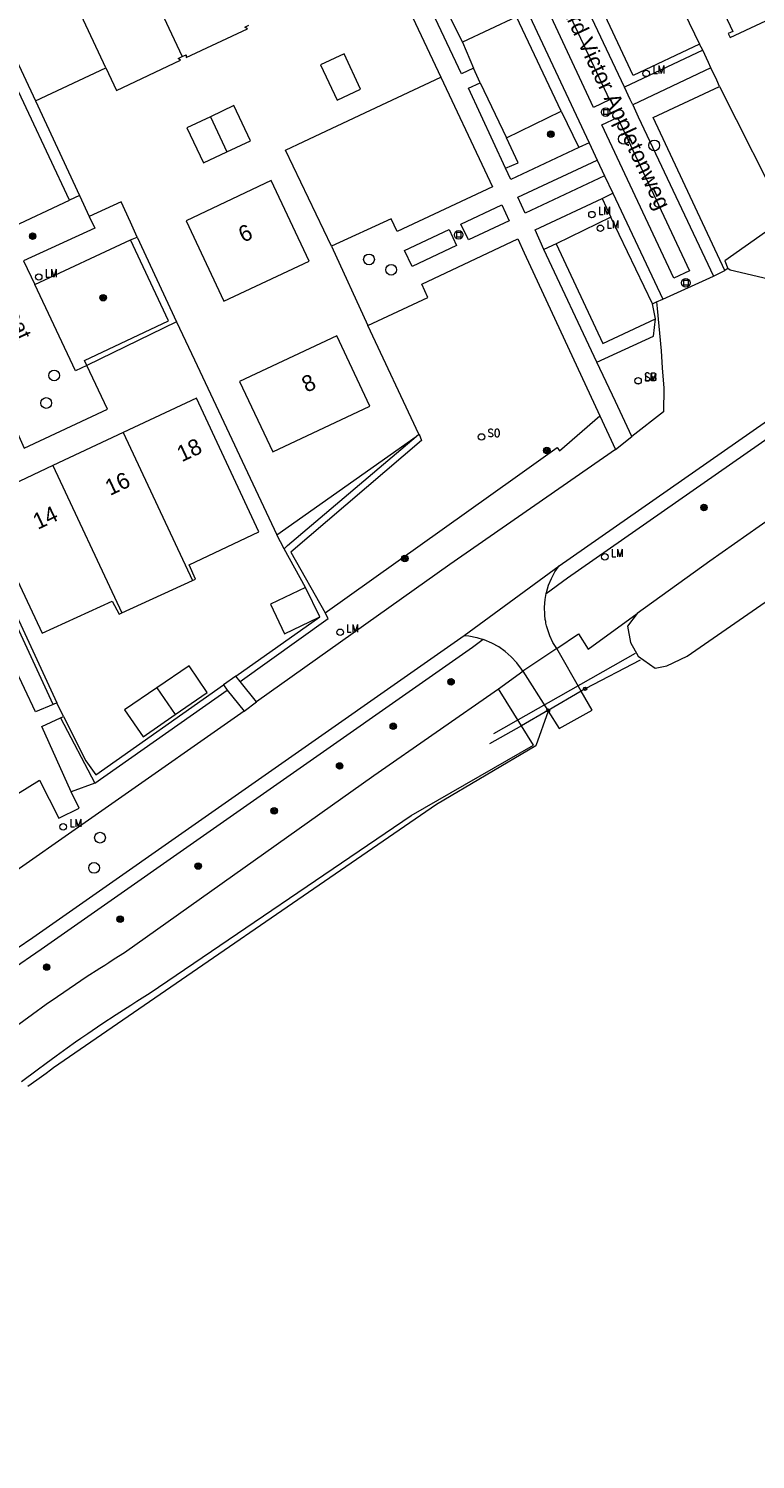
# Model space of a CAD drawing. Header units: metres. Extents: x 138165 to 154469, y 480134 to 494189.
# Tile 241 of 256: x 147594 to 147650, y 485575 to 485685. Entities that reach past the tile are written whole.
import ezdxf

# ---------------------------------------------------------------- set-up
doc = ezdxf.new("R2010")
doc.units = ezdxf.units.M
doc.header["$LTSCALE"] = 0.001
doc.header["$MEASUREMENT"] = 0
for name, color, linetype, lineweight in [('Level 5', 7, 'Continuous', 0), ('TOP-L-duiker', 7, 'Continuous', 0), ('TOP-L-terrein schutting raster hek leuning', 7, 'Continuous', 0), ('TOP-L-topo objecten punt', 7, 'Continuous', 0), ('TOP-L-topo objecten vlak', 7, 'Continuous', 0), ('TOP-T-topo huisnummering naamgeving', 7, 'Continuous', 0)]:
    doc.layers.add(name, color=color, linetype=linetype, lineweight=lineweight)
doc.styles.add('Style-INTL_ISO', font='INTL_ISO.shx')
doc.styles.add('Style-STANDARD', font='STANDARD.shx')

# ---------------------------------------------------------------- blocks, each defined once
blk = doc.blocks.new('24')
at = {"layer": 'TOP-L-topo objecten punt', "color": 7, "linetype": 'Continuous', "lineweight": 0}
for radius in [0.025, 0.0182, 0.0115, 0.005]:
    blk.add_circle((0, 0), radius, dxfattribs=at)
blk = doc.blocks.new('129')
at = {"layer": 'TOP-L-topo objecten punt', "color": 7, "linetype": 'Continuous', "lineweight": 0}
blk.add_circle((0, 0), 0.025, dxfattribs=at)
at = {"layer": 'TOP-L-topo objecten punt', "color": 7, "linetype": 'Continuous', "lineweight": 0, "style": 'Style-STANDARD'}
blk.add_text('SO', height=0.06, dxfattribs=at).set_placement((0.0483, 0))
blk = doc.blocks.new('*U13')
at = {"layer": 'Level 5', "color": 7, "linetype": 'Continuous', "lineweight": 0}
blk.add_circle((0, 0), 0.0415, dxfattribs=at)
blk = doc.blocks.new('150')
at = {"layer": 'Level 5', "color": 7, "linetype": 'Continuous', "lineweight": 0}
blk.add_blockref('*U13', (0, 0), dxfattribs=at)
blk = doc.blocks.new('39')
at = {"layer": 'TOP-L-topo objecten punt', "color": 7, "linetype": 'Continuous', "lineweight": 0}
for p, q in [((0.0175, 0.0175), (-0.0175, 0.0175)), ((-0.0175, 0.0175), (-0.0175, -0.0175)), ((0.0175, 0.0175), (0.0175, -0.0175)), ((0.0175, -0.0175), (-0.0175, -0.0175))]:
    blk.add_line(p, q, dxfattribs=at)
blk.add_circle((0, 0), 0.0332, dxfattribs=at)
blk = doc.blocks.new('16')
at = {"layer": 'TOP-L-topo objecten punt', "color": 7, "linetype": 'Continuous', "lineweight": 0}
blk.add_circle((0, 0), 0.025, dxfattribs=at)
at = {"layer": 'TOP-L-topo objecten punt', "color": 7, "linetype": 'Continuous', "lineweight": 0, "style": 'Style-STANDARD'}
blk.add_text('LM', height=0.06, dxfattribs=at).set_placement((0.0483, 0))
blk = doc.blocks.new('10')
at = {"layer": 'TOP-L-topo objecten punt', "linetype": 'Continuous', "lineweight": 0}
blk.add_circle((0, 0), 0.0125, dxfattribs=at)
blk = doc.blocks.new('175')
at = {"layer": 'TOP-L-topo objecten punt', "color": 7, "linetype": 'Continuous', "lineweight": 0}
blk.add_circle((0, 0), 0.025, dxfattribs=at)
at = {"layer": 'TOP-L-topo objecten punt', "color": 7, "linetype": 'Continuous', "lineweight": 0, "style": 'Style-STANDARD'}
blk.add_text('SB', height=0.06, dxfattribs=at).set_placement((0.0483, 0))

msp = doc.modelspace()

# ---------------------------------------------------------------- linework, layer by layer
at = {"layer": 'TOP-L-duiker', "flags": 128}
msp.add_lwpolyline([(147641.05, 485636.76), (147630.12, 485630.56)], dxfattribs=at)
at = {"layer": 'TOP-L-terrein schutting raster hek leuning', "flags": 128}
for points in [[(147641.43, 485636.26), (147637.19, 485634.05), (147636.88, 485633.87), (147634.34, 485632.37), (147634.31, 485632.36), (147632.27, 485631.19), (147629.8, 485629.79)], [(147634.34, 485632.37), (147634.33, 485632.33), (147633.38, 485629.65), (147625.72, 485625.11), (147596.16, 485604.77), (147595.92, 485604.6), (147595.57, 485604.35), (147595.22, 485604.09), (147594.87, 485603.84), (147594.17, 485603.33)]]:
    msp.add_lwpolyline(points, dxfattribs=at)
at = {"layer": 'TOP-L-topo objecten vlak', "flags": 128}
for points in [[(147624.09, 485704.76), (147637.5, 485676.2)], [(147645.11, 485691.29), (147645.26, 485690.98), (147645.62, 485691.15), (147648.6, 485684.8), (147648.24, 485684.63), (147648.38, 485684.32), (147660.24, 485689.89), (147657.11, 485696.55), (147660.56, 485698.17), (147660.42, 485698.48), (147645.11, 485691.29)], [(147601.4, 485692.84), (147606.08, 485682.86)], [(147600.19, 485681.99), (147598.46, 485685.67), (147596.07, 485690.77)], [(147637.85, 485678.92), (147632.39, 485690.63), (147633.59, 485691.2), (147639.07, 485679.52), (147637.85, 485678.92)], [(147646.02, 485683.81), (147640.91, 485681.4), (147637.93, 485687.73), (147643.23, 485690.23)], [(147643.23, 485690.23), (147643.89, 485688.88), (147643.66, 485688.74), (147646.02, 485683.81)], [(147621.92, 485690.08), (147626.05, 485681.27)], [(147597.39, 485671.78), (147589.51, 485688.52), (147584.83, 485686.36)], [(147590.64, 485688.22), (147594.75, 485679.44)], [(147628.58, 485681.97), (147627.65, 485681.53), (147624.27, 485688.69)], [(147640.23, 485680.5), (147636.79, 485687.81), (147636.35, 485688.77)], [(147626.29, 485686.84), (147627.73, 485683.96)], [(147631.9, 485685.92), (147627.73, 485683.96)], [(147635.35, 485678.65), (147631.9, 485685.92)], [(147606.08, 485682.86), (147606.4, 485683), (147606.38, 485682.78), (147611.12, 485685), (147610.93, 485685.14), (147611.24, 485685.28)], [(147627.73, 485683.96), (147628.58, 485681.97)], [(147646.28, 485683.35), (147646.02, 485683.81)], [(147600.19, 485681.99), (147601.01, 485680.25), (147605.96, 485682.58), (147605.77, 485682.71), (147606.08, 485682.86)], [(147619.86, 485680.35), (147618.58, 485683.06), (147616.77, 485682.21), (147618.05, 485679.5), (147619.86, 485680.35)], [(147646.28, 485683.35), (147640.23, 485680.5)], [(147646.91, 485682), (147646.72, 485682.41), (147646.28, 485683.35)], [(147594.75, 485679.44), (147600.19, 485681.99)], [(147629.1, 485680.84), (147628.58, 485681.97)], [(147646.91, 485682), (147640.87, 485679.14)], [(147647.56, 485680.56), (147647.35, 485681.04), (147646.91, 485682)], [(147617.6, 485668.23), (147614.06, 485675.63), (147615.47, 485676.29), (147620.62, 485678.72), (147626.05, 485681.27)], [(147626.05, 485681.27), (147629.42, 485674.11), (147630.03, 485672.81), (147622.68, 485669.36), (147622.22, 485670.34), (147617.6, 485668.23)], [(147631.04, 485674.24), (147628.18, 485680.43), (147629.1, 485680.84)], [(147629.1, 485680.84), (147631.12, 485676.58)], [(147640.87, 485679.14), (147640.67, 485679.55), (147640.23, 485680.5)], [(147647.98, 485666.34), (147642.44, 485678.15), (147647.56, 485680.56)], [(147647.56, 485680.56), (147652.7, 485670.42)], [(147594.75, 485679.44), (147598.16, 485672.14)], [(147608.27, 485678.22), (147606.45, 485677.36), (147607.73, 485674.65), (147609.54, 485675.5)], [(147609.54, 485675.5), (147611.35, 485676.35), (147610.08, 485679.07), (147608.27, 485678.22)], [(147608.27, 485678.22), (147609.54, 485675.5)], [(147631.12, 485676.58), (147635.35, 485678.65)], [(147635.35, 485678.65), (147636.7, 485675.84)], [(147639.69, 485678.16), (147645.26, 485666.32), (147644.04, 485665.75), (147638.48, 485677.59), (147639.69, 485678.16)], [(147640.87, 485679.14), (147641.3, 485678.2), (147647.1, 485665.91)], [(147631.04, 485674.24), (147632.02, 485674.65), (147631.12, 485676.58)], [(147637.5, 485676.2), (147636.7, 485675.84)], [(147637.5, 485676.2), (147638.13, 485674.87)], [(147636.7, 485675.84), (147631.45, 485673.37), (147631.04, 485674.24)], [(147638.7, 485673.66), (147632.57, 485670.76), (147632, 485672.01), (147638.13, 485674.87)], [(147638.13, 485674.87), (147638.7, 485673.66)], [(147638.7, 485673.66), (147639.32, 485672.32)], [(147615.88, 485667.06), (147612.96, 485673.28), (147606.38, 485670.19), (147609.3, 485663.97), (147615.88, 485667.06)], [(147592.68, 485669.57), (147597.39, 485671.78)], [(147598.16, 485672.14), (147597.39, 485671.78)], [(147598.16, 485672.14), (147598.91, 485670.5)], [(147602.62, 485668.92), (147602.09, 485670.08), (147601.36, 485671.64), (147598.91, 485670.5)], [(147634.01, 485667.97), (147633.33, 485669.48), (147638.5, 485671.91)], [(147638.5, 485671.91), (147639.32, 485672.32)], [(147638.5, 485671.91), (147639.19, 485670.47)], [(147639.32, 485672.32), (147643.19, 485664.14)], [(147598.91, 485670.5), (147599.34, 485669.62), (147593.84, 485667.09)], [(147630.77, 485671.42), (147631.34, 485670.19), (147628.19, 485668.7), (147627.6, 485669.93), (147630.77, 485671.42)], [(147634.19, 485641.41), (147635.84, 485642.62), (147662.21, 485661.02), (147673.24, 485668.81), (147674.36, 485669.57), (147673.7, 485670.48), (147672.6, 485669.73)], [(147639.19, 485670.47), (147634.96, 485668.41)], [(147642.39, 485663.77), (147639.19, 485670.47)], [(147652.7, 485670.42), (147647.98, 485667.1), (147648.22, 485666.5)], [(147626.69, 485669.5), (147627.27, 485668.27), (147623.83, 485666.65), (147623.25, 485667.89), (147626.69, 485669.5)], [(147635.19, 485643.54), (147661.56, 485661.94), (147672.6, 485669.73)], [(147594.7, 485665.26), (147602.1, 485668.71)], [(147598.72, 485659.01), (147598.53, 485659.4), (147605.04, 485662.46), (147602.1, 485668.71)], [(147602.1, 485668.71), (147602.62, 485668.92)], [(147602.62, 485668.92), (147605.65, 485662.38)], [(147617.6, 485668.23), (147620.41, 485662.09)], [(147620.41, 485662.09), (147625.05, 485664.26), (147624.58, 485665.29), (147632, 485668.78), (147632.49, 485667.71), (147638.33, 485655.13)], [(147634.96, 485668.41), (147634.01, 485667.97)], [(147634.96, 485668.41), (147638.55, 485660.71), (147642.63, 485662.62)], [(147593.84, 485667.09), (147594.7, 485665.26)], [(147638.1, 485659.27), (147634.01, 485667.97)], [(147678.98, 485666.63), (147663.96, 485655.94), (147646.81, 485643.9), (147641.2, 485639.86)], [(147647.1, 485665.91), (147647.98, 485666.34)], [(147648.22, 485666.5), (147647.98, 485666.34)], [(147651.8, 485665.56), (147648.4, 485666.36), (147648.22, 485666.5)], [(147598.72, 485659.01), (147597.85, 485658.59), (147594.7, 485665.26)], [(147643.19, 485664.14), (147647.1, 485665.91)], [(147642.71, 485663.92), (147642.75, 485663.42), (147643.06, 485660.15), (147643.13, 485658.84), (147643.27, 485657.27), (147643.24, 485655.44), (147640.79, 485653.53)], [(147642.39, 485663.77), (147642.71, 485663.92)], [(147642.63, 485662.62), (147642.39, 485663.77)], [(147642.71, 485663.92), (147643.19, 485664.14)], [(147638.1, 485659.27), (147642.47, 485661.28), (147642.63, 485662.62)], [(147605.65, 485662.38), (147598.72, 485659.01)], [(147605.65, 485662.38), (147607.03, 485659.45), (147613.38, 485645.93)], [(147624.36, 485653.71), (147620.41, 485662.09)], [(147610.52, 485657.77), (147613.07, 485652.34), (147620.58, 485655.87), (147618.03, 485661.3), (147610.52, 485657.77)], [(147592.35, 485656.11), (147593.89, 485652.62), (147600.33, 485655.63), (147598.72, 485659.01)], [(147640.79, 485653.53), (147639.53, 485656.22), (147638.1, 485659.27)], [(147606.88, 485642.41), (147607.1, 485642.51), (147606.61, 485643.62), (147612, 485646.16), (147607.18, 485656.48), (147601.53, 485653.83)], [(147617.11, 485639.91), (147631.78, 485650.35), (147635.04, 485652.67), (147635.22, 485652.43), (147638.33, 485655.13)], [(147638.33, 485655.13), (147639.54, 485652.53)], [(147601.53, 485653.83), (147596.1, 485651.28)], [(147601.53, 485653.83), (147606.88, 485642.41)], [(147613.38, 485645.93), (147624.14, 485653.52)], [(147613.97, 485644.85), (147614.22, 485645.1), (147624.14, 485653.52)], [(147624.36, 485653.71), (147624.37, 485653.71), (147624.56, 485653.21), (147614.48, 485644.6), (147617.11, 485639.91)], [(147624.14, 485653.52), (147624.36, 485653.71)], [(147639.54, 485652.53), (147640.79, 485653.53)], [(147639.54, 485652.53), (147626.76, 485643.65), (147611.83, 485633.03)], [(147596.1, 485651.28), (147590.44, 485648.62), (147595.27, 485638.34), (147600.69, 485640.81), (147601.21, 485639.8), (147601.43, 485639.9)], [(147596.1, 485651.28), (147601.43, 485639.9)], [(147641.2, 485639.86), (147640.46, 485638.87), (147640.7, 485637.63), (147641.28, 485636.56), (147642.6, 485635.65), (147643.51, 485635.82), (147645.08, 485636.56), (147662.81, 485648.85)], [(147596.13, 485632.84), (147594.77, 485632.26), (147588.78, 485644.87), (147590.22, 485645.56)], [(147596.13, 485632.84), (147590.22, 485645.56)], [(147590.49, 485645.73), (147596.41, 485632.96)], [(147613.97, 485644.85), (147613.38, 485645.93)], [(147615.61, 485641.88), (147613.97, 485644.85)], [(147627.85, 485638.16), (147635.19, 485643.54)], [(147634.19, 485641.41), (147634.21, 485641.49), (147634.37, 485642.04), (147634.59, 485642.57), (147634.86, 485643.07), (147635.19, 485643.54)], [(147601.43, 485639.9), (147606.88, 485642.41)], [(147615.61, 485641.88), (147612.89, 485640.58), (147613.98, 485638.3), (147616.6, 485639.55), (147616.7, 485639.59)], [(147616.7, 485639.59), (147615.61, 485641.88)], [(147635, 485637.15), (147634.71, 485637.62), (147634.47, 485638.14), (147634.28, 485638.67), (147634.21, 485638.92), (147634.17, 485639.12), (147634.15, 485639.23), (147634.12, 485639.39), (147634.11, 485639.5), (147634.09, 485639.64), (147634.07, 485639.79), (147634.06, 485640.36), (147634.11, 485640.93), (147634.19, 485641.41)], [(147610.22, 485635.03), (147616.7, 485639.59)], [(147610.57, 485634.62), (147617.36, 485639.48), (147617.11, 485639.91)], [(147635, 485637.15), (147636.67, 485638.28), (147637.44, 485637.11), (147641.2, 485639.86)], [(147557.25, 485574.55), (147558.65, 485576.96), (147560.1, 485579.33), (147561.61, 485581.67), (147563.17, 485583.97), (147564.79, 485586.24), (147566.62, 485588.67), (147568.51, 485591.06), (147570.46, 485593.39), (147572.46, 485595.68), (147574.45, 485597.84), (147576.5, 485599.94), (147578.59, 485601.99), (147580.73, 485604), (147582.92, 485605.95), (147585.16, 485607.84), (147587.44, 485609.68), (147589.77, 485611.46), (147592.14, 485613.19), (147594.55, 485614.85), (147627.85, 485638.16)], [(147629.33, 485637.85), (147628.51, 485637.24), (147595.19, 485613.92), (147592.8, 485612.27), (147590.45, 485610.56), (147588.14, 485608.8), (147585.88, 485606.98), (147583.66, 485605.1), (147581.49, 485603.17), (147579.37, 485601.18), (147577.29, 485599.15), (147575.27, 485597.06), (147573.3, 485594.93), (147571.31, 485592.66), (147569.38, 485590.35), (147567.51, 485587.98), (147565.7, 485585.57), (147564.23, 485583.55), (147562.82, 485581.49), (147561.45, 485579.39), (147560.13, 485577.27), (147558.86, 485575.12)], [(147627.85, 485638.16), (147628.21, 485638.13), (147628.82, 485638.01), (147629.33, 485637.85)], [(147632.39, 485635.4), (147632.29, 485635.57), (147631.92, 485636.06), (147631.49, 485636.52), (147631.03, 485636.92), (147630.52, 485637.28), (147629.98, 485637.58), (147629.41, 485637.83), (147629.33, 485637.85)], [(147635, 485637.15), (147632.39, 485635.4)], [(147632.39, 485635.4), (147634.31, 485632.36), (147634.33, 485632.33), (147635.19, 485630.97), (147637.73, 485632.39), (147636.88, 485633.87), (147635, 485637.15)], [(147605.54, 485632.05), (147608.02, 485633.76), (147606.61, 485635.82), (147604.12, 485634.11)], [(147610.22, 485635.03), (147609.27, 485634.36)], [(147610.57, 485634.62), (147610.22, 485635.03)], [(147630.5, 485634.04), (147632.39, 485635.4)], [(147593.18, 485607.94), (147594.52, 485608.92), (147595.59, 485609.69), (147596.46, 485610.3), (147597.84, 485611.24), (147598.68, 485611.8), (147599.72, 485612.48), (147600.1, 485612.72), (147600.42, 485612.92), (147600.84, 485613.19), (147601.63, 485613.68), (147620.87, 485627.34), (147630.5, 485634.04)], [(147593.69, 485603.72), (147594.89, 485604.63), (147595.58, 485605.15), (147596.36, 485605.72), (147597.21, 485606.33), (147597.85, 485606.79), (147598.26, 485607.07), (147598.79, 485607.44), (147599.87, 485608.17), (147600.99, 485608.91), (147602.11, 485609.63), (147602.58, 485609.93), (147603.6, 485610.56), (147623.77, 485624.26), (147633.2, 485629.69), (147632.27, 485631.19), (147630.5, 485634.04)], [(147596.92, 485631.9), (147598.65, 485628.49), (147599.41, 485627.41), (147609.27, 485634.36)], [(147599.33, 485626.77), (147609.56, 485633.93)], [(147604.12, 485634.11), (147601.64, 485632.41), (147603.06, 485630.35), (147605.54, 485632.05)], [(147604.12, 485634.11), (147605.54, 485632.05)], [(147609.27, 485634.36), (147609.56, 485633.93)], [(147609.56, 485633.93), (147610.86, 485632.32)], [(147611.83, 485633.03), (147610.57, 485634.62)], [(147596.41, 485632.96), (147596.13, 485632.84)], [(147596.92, 485631.9), (147596.41, 485632.96)], [(147610.86, 485632.32), (147611.83, 485633.03)], [(147610.86, 485632.32), (147590.42, 485618.02), (147583.41, 485612.61)], [(147597.52, 485626.1), (147595.24, 485631.14), (147596.68, 485631.8)], [(147596.68, 485631.8), (147596.92, 485631.9)], [(147596.68, 485631.8), (147599.33, 485626.77)], [(147580.16, 485617.75), (147595.08, 485626.98), (147596.56, 485624.06), (147598.12, 485624.82), (147597.52, 485626.1)], [(147599.33, 485626.77), (147597.52, 485626.1)]]:
    msp.add_lwpolyline(points, dxfattribs=at)

# ---------------------------------------------------------------- block references
at = {"layer": 'TOP-L-topo objecten punt', "xscale": 10, "yscale": 10, "zscale": 10}
for name, p in [('16', (147641.91, 485681.56)), ('39', (147638.78, 485678.56)), ('24', (147634.55, 485676.87)), ('150', (147640.18, 485676.5)), ('150', (147642.53, 485676)), ('16', (147637.72, 485670.66)), ('24', (147594.54, 485668.99)), ('39', (147627.43, 485669.09)), ('16', (147638.37, 485669.6)), ('150', (147620.51, 485667.2)), ('16', (147595.01, 485665.84)), ('150', (147622.22, 485666.4)), ('39', (147644.97, 485665.39)), ('24', (147599.98, 485664.24)), ('150', (147596.2, 485658.24)), ('175', (147641.28, 485657.83)), ('16', (147641.28, 485657.82)), ('150', (147595.59, 485656.11)), ('129', (147629.19, 485653.49)), ('24', (147634.24, 485652.44)), ('24', (147646.37, 485648.04)), ('24', (147623.27, 485644.11)), ('16', (147638.71, 485644.23)), ('16', (147618.28, 485638.41)), ('24', (147626.84, 485634.58)), ('10', (147637.19, 485634.05)), ('10', (147634.34, 485632.37)), ('24', (147622.38, 485631.15)), ('24', (147618.24, 485628.09)), ('16', (147596.9, 485623.39)), ('24', (147613.18, 485624.62)), ('150', (147599.74, 485622.55)), ('150', (147599.28, 485620.22)), ('24', (147607.32, 485620.36)), ('24', (147601.3, 485616.26)), ('24', (147595.62, 485612.56))]:
    msp.add_blockref(name, p, dxfattribs=at)

# ---------------------------------------------------------------- texts
at = {"layer": 'TOP-T-topo huisnummering naamgeving', "style": 'Style-INTL_ISO'}
for s, rotation, p in [('Edward Victor Appletonweg', 295.2, (147633.99, 485689.49)), ('Wolfgang Paulistraat', 295.2, (147586.83, 485674.8)), ('6', 25.2, (147610.8, 485668.47)), ('8', 25.2, (147615.69, 485656.89)), ('18', 25.2, (147606.05, 485651.53)), ('16', 25.2, (147600.51, 485648.93)), ('14', 25.2, (147594.93, 485646.31))]:
    msp.add_text(s, height=1.25, rotation=rotation, dxfattribs=at).set_placement(p)

doc.saveas('drawing.dxf')
